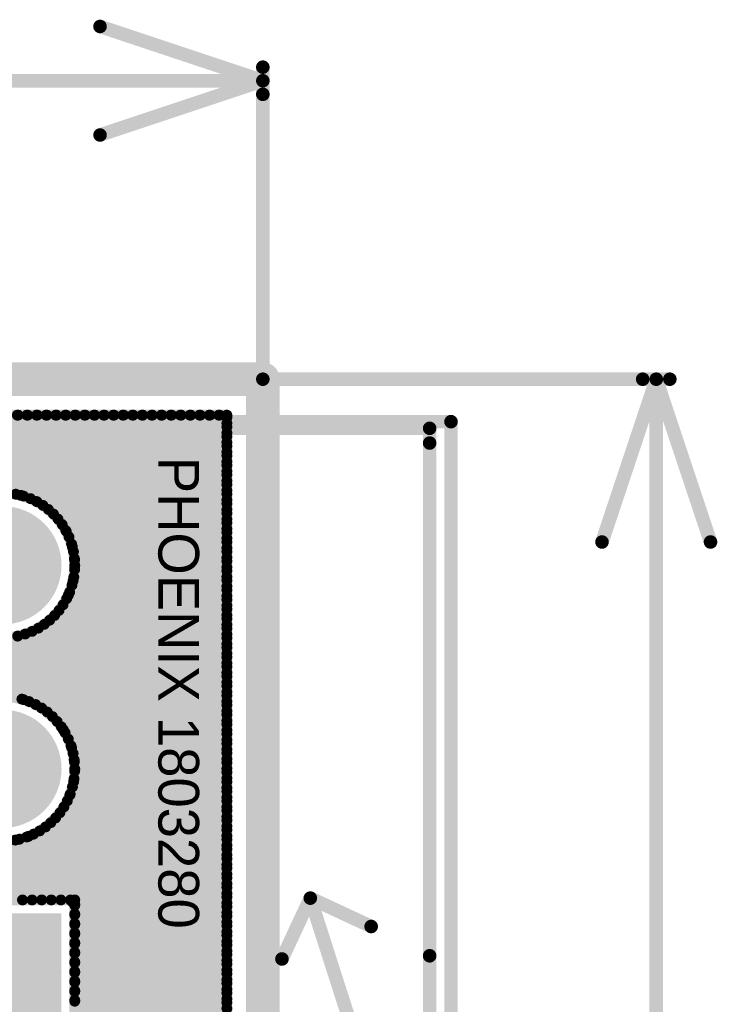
# Model space of a CAD drawing. Extents: x 7.17 to 14.1, y 4 to 11.75.
# Tile 213 of 214: x 12.11 to 12.62, y 8.39 to 9.12. Entities that reach past the tile are written whole.
import ezdxf

# ---------------------------------------------------------------- set-up
doc = ezdxf.new("R2010")
doc.units = 0
doc.layers.get('0').update_dxf_attribs({"linetype": 'CONTINUOUS'})
for name, color, linetype in [('BOTTOMLAYER', 5, 'CONTINUOUS'), ('BOTTOMSOLDER', 6, 'CONTINUOUS'), ('INTERNALPLANE1', 76, 'CONTINUOUS'), ('KEEPOUTLAYER', 6, 'CONTINUOUS'), ('MECHANICAL1', 6, 'CONTINUOUS'), ('MECHANICAL2', 216, 'CONTINUOUS'), ('MECHANICAL3', 76, 'CONTINUOUS'), ('MECHANICAL5', 56, 'CONTINUOUS'), ('MULTILAYER', 9, 'CONTINUOUS'), ('TOPOVERLAY', 2, 'CONTINUOUS'), ('TOPSOLDER', 216, 'CONTINUOUS')]:
    doc.layers.add(name, color=color, linetype=linetype)

# ---------------------------------------------------------------- blocks, each defined once
blk = doc.blocks.new('CONN_PHOENIX_1803280_3_26')
at = {"layer": 'BOTTOMSOLDER', "const_width": 0.04337}
for points in [[(-0.021685, 0, 1), (0.021685, 0, 1)], [(0.128315, 0, 1), (0.171685, 0, 1)]]:
    blk.add_lwpolyline(points, format="xyb", close=True, dxfattribs=at)
at = {"layer": 'BOTTOMSOLDER'}
blk.add_solid([(-0.19337, -0.04337), (-0.10663, -0.04337), (-0.19337, 0.04337), (-0.10663, 0.04337)], dxfattribs=at)
at = {"layer": 'MECHANICAL1', "const_width": 0.01}
for points in [[(-0.251, 0.047244), (-0.251, -0.314961)], [(-0.251, 0.047244), (0, 0.047244)], [(-0.240157, 0.047244), (-0.137795, 0.047244)], [(-0.137795, 0.047244), (0.240157, 0.047244)], [(0, 0.047244), (0.251, 0.047244)], [(0.251, 0.047244), (0.251, -0.314961)], [(-0.251, -0.314961), (-0.240157, -0.314961)], [(-0.240157, -0.314961), (-0.137795, -0.314961)], [(-0.137795, -0.314961), (0.240157, -0.314961)], [(0.240157, -0.314961), (0.251, -0.314961)]]:
    blk.add_lwpolyline(points, dxfattribs=at)
at = {"layer": 'MECHANICAL1', "const_width": 0.005}
for points in [[(-0.2535, 0.047244, 1), (-0.2485, 0.047244, 1)], [(-0.2535, 0.047244, 1), (-0.2485, 0.047244, 1)], [(-0.242657, 0.047244, 1), (-0.237657, 0.047244, 1)], [(-0.140295, 0.047244, 1), (-0.135295, 0.047244, 1)], [(-0.140295, 0.047244, 1), (-0.135295, 0.047244, 1)], [(-0.0025, 0.047244, 1), (0.0025, 0.047244, 1)], [(-0.0025, 0.047244, 1), (0.0025, 0.047244, 1)], [(0.237657, 0.047244, 1), (0.242657, 0.047244, 1)], [(0.2485, 0.047244, 1), (0.2535, 0.047244, 1)], [(0.2485, 0.047244, 1), (0.2535, 0.047244, 1)], [(-0.2535, -0.314961, 1), (-0.2485, -0.314961, 1)], [(-0.2535, -0.314961, 1), (-0.2485, -0.314961, 1)], [(-0.242657, -0.314961, 1), (-0.237657, -0.314961, 1)], [(-0.242657, -0.314961, 1), (-0.237657, -0.314961, 1)], [(-0.140295, -0.314961, 1), (-0.135295, -0.314961, 1)], [(-0.140295, -0.314961, 1), (-0.135295, -0.314961, 1)], [(0.237657, -0.314961, 1), (0.242657, -0.314961, 1)], [(0.237657, -0.314961, 1), (0.242657, -0.314961, 1)], [(0.2485, -0.314961, 1), (0.2535, -0.314961, 1)], [(0.2485, -0.314961, 1), (0.2535, -0.314961, 1)]]:
    blk.add_lwpolyline(points, format="xyb", close=True, dxfattribs=at)
at = {"layer": 'MULTILAYER', "const_width": 0.03937}
for points in [[(-0.019685, 0, 1), (0.019685, 0, 1)], [(0.130315, 0, 1), (0.169685, 0, 1)]]:
    blk.add_lwpolyline(points, format="xyb", close=True, dxfattribs=at)
at = {"layer": 'MULTILAYER'}
blk.add_solid([(-0.18937, -0.03937), (-0.11063, -0.03937), (-0.18937, 0.03937), (-0.11063, 0.03937)], dxfattribs=at)
at = {"layer": 'TOPOVERLAY', "const_width": 0.01}
for points in [[(-0.255906, 0.062992), (0.220472, 0.062992)], [(-0.255906, 0.062992), (-0.255906, -0.287402)], [(0.220472, 0.062992), (0.251969, 0.062992)], [(0.251969, 0.062992), (0.255906, 0.062992)], [(0.255906, 0.062992), (0.255906, 0.019685)], [(0.255906, 0.019685), (0.255906, -0.330709)], [(-0.255906, -0.287402), (-0.255906, -0.330709)], [(-0.255906, -0.330709), (-0.251969, -0.330709)], [(-0.251969, -0.330709), (-0.220472, -0.330709)], [(-0.220472, -0.330709), (0.255906, -0.330709)]]:
    blk.add_lwpolyline(points, dxfattribs=at)
at = {"layer": 'TOPOVERLAY', "const_width": 0.005}
for points in [[(-0.258406, 0.062992, 1), (-0.253406, 0.062992, 1)], [(-0.258406, 0.062992, 1), (-0.253406, 0.062992, 1)], [(0.217973, 0.062992, 1), (0.222972, 0.062992, 1)], [(0.217973, 0.062992, 1), (0.222972, 0.062992, 1)], [(0.249469, 0.062992, 1), (0.254469, 0.062992, 1)], [(0.249469, 0.062992, 1), (0.254469, 0.062992, 1)], [(0.253406, 0.062992, 1), (0.258406, 0.062992, 1)], [(0.253406, 0.062992, 1), (0.258406, 0.062992, 1)], [(0.253406, 0.019685, 1), (0.258406, 0.019685, 1)], [(0.253406, 0.019685, 1), (0.258406, 0.019685, 1)], [(-0.258406, -0.287402, 1), (-0.253406, -0.287402, 1)], [(-0.258406, -0.287402, 1), (-0.253406, -0.287402, 1)], [(-0.258406, -0.330709, 1), (-0.253406, -0.330709, 1)], [(-0.258406, -0.330709, 1), (-0.253406, -0.330709, 1)], [(-0.254469, -0.330709, 1), (-0.249469, -0.330709, 1)], [(-0.254469, -0.330709, 1), (-0.249469, -0.330709, 1)], [(-0.222972, -0.330709, 1), (-0.217973, -0.330709, 1)], [(-0.222972, -0.330709, 1), (-0.217973, -0.330709, 1)], [(0.253406, -0.330709, 1), (0.258406, -0.330709, 1)], [(0.253406, -0.330709, 1), (0.258406, -0.330709, 1)]]:
    blk.add_lwpolyline(points, format="xyb", close=True, dxfattribs=at)
at = {"layer": 'TOPSOLDER', "const_width": 0.04337}
for points in [[(-0.021685, 0, 1), (0.021685, 0, 1)], [(0.128315, 0, 1), (0.171685, 0, 1)]]:
    blk.add_lwpolyline(points, format="xyb", close=True, dxfattribs=at)
at = {"layer": 'TOPSOLDER'}
blk.add_solid([(-0.19337, -0.04337), (-0.10663, -0.04337), (-0.19337, 0.04337), (-0.10663, 0.04337)], dxfattribs=at)

msp = doc.modelspace()

# ---------------------------------------------------------------- linework, layer by layer
at = {"layer": 'BOTTOMLAYER', "const_width": 0.008}
for points in [[(11.496404, 8.8285), (12.263404, 8.8285)], [(11.75539, 8.8285), (12.112724, 8.471165)], [(11.784647, 8.503663), (12.109484, 8.8285)], [(11.788182, 8.500127), (12.116555, 8.8285)], [(11.791718, 8.496591), (12.123627, 8.8285)], [(11.795254, 8.493056), (12.130698, 8.8285)], [(11.903883, 8.8285), (12.113568, 8.618815)], [(11.910954, 8.8285), (12.126765, 8.612688)], [(12.052376, 8.8285), (12.111461, 8.769415)], [(12.059447, 8.8285), (12.123107, 8.76484)], [(12.066518, 8.8285), (12.263404, 8.631614)], [(12.073589, 8.8285), (12.263404, 8.638685)], [(12.075507, 8.766239), (12.137769, 8.8285)], [(12.08066, 8.8285), (12.263404, 8.645756)], [(12.086208, 8.769868), (12.14484, 8.8285)], [(12.087731, 8.8285), (12.263404, 8.652827)], [(12.094465, 8.771054), (12.151911, 8.8285)], [(12.094802, 8.8285), (12.263404, 8.659898)], [(12.101525, 8.771043), (12.158982, 8.8285)], [(12.101873, 8.8285), (12.263404, 8.66697)], [(12.107794, 8.770241), (12.166053, 8.8285)], [(12.108945, 8.8285), (12.263404, 8.674041)], [(12.113469, 8.768845), (12.173124, 8.8285)], [(12.116016, 8.8285), (12.263404, 8.681112)], [(12.118659, 8.766964), (12.180195, 8.8285)], [(12.123087, 8.8285), (12.263404, 8.688183)], [(12.123431, 8.764665), (12.187266, 8.8285)], [(12.127826, 8.761988), (12.194337, 8.8285)], [(12.130158, 8.8285), (12.263404, 8.695254)], [(12.13187, 8.758962), (12.201409, 8.8285)], [(12.135578, 8.755598), (12.20848, 8.8285)], [(12.137229, 8.8285), (12.263404, 8.702325)], [(12.138953, 8.751903), (12.215551, 8.8285)], [(12.141993, 8.747871), (12.222622, 8.8285)], [(12.1443, 8.8285), (12.263404, 8.709396)], [(12.144682, 8.743489), (12.229693, 8.8285)], [(12.146996, 8.738732), (12.236764, 8.8285)], [(12.148893, 8.733558), (12.243835, 8.8285)], [(12.150308, 8.727902), (12.250906, 8.8285)], [(12.151134, 8.721657), (12.257977, 8.8285)], [(12.15118, 8.714632), (12.263404, 8.826856)], [(12.151371, 8.8285), (12.263404, 8.716467)], [(12.158442, 8.8285), (12.263404, 8.723538)], [(12.165513, 8.8285), (12.263404, 8.730609)], [(12.172584, 8.8285), (12.263404, 8.73768)], [(12.179656, 8.8285), (12.263404, 8.744752)], [(12.186727, 8.8285), (12.263404, 8.751823)], [(12.193798, 8.8285), (12.263404, 8.758894)], [(12.200869, 8.8285), (12.263404, 8.765965)], [(12.20794, 8.8285), (12.263404, 8.773036)], [(12.215011, 8.8285), (12.263404, 8.780107)], [(12.222082, 8.8285), (12.263404, 8.787178)], [(12.229153, 8.8285), (12.263404, 8.794249)], [(12.236224, 8.8285), (12.263404, 8.80132)], [(12.243296, 8.8285), (12.263404, 8.808392)], [(12.250367, 8.8285), (12.263404, 8.815463)], [(12.257438, 8.8285), (12.263404, 8.822534)], [(12.263404, 5.8465), (12.263404, 8.8285)], [(12.15005, 8.70643), (12.263404, 8.819784)], [(12.146564, 8.695873), (12.263404, 8.812713)], [(12.072485, 8.614724), (12.263404, 8.805642)], [(12.084212, 8.619379), (12.263404, 8.798571)], [(12.092827, 8.620923), (12.263404, 8.7915)], [(12.100096, 8.62112), (12.263404, 8.784429)], [(12.106513, 8.620466), (12.263404, 8.777358)], [(12.112303, 8.619186), (12.263404, 8.770287)], [(12.11759, 8.617402), (12.263404, 8.763216)], [(12.122447, 8.615187), (12.263404, 8.756144)], [(12.126919, 8.612589), (12.263404, 8.749073)], [(12.131037, 8.609635), (12.263404, 8.742002)], [(12.144948, 8.742999), (12.263404, 8.624543)], [(12.134816, 8.606343), (12.263404, 8.734931)], [(12.138262, 8.602718), (12.263404, 8.72786)], [(12.149524, 8.731352), (12.263404, 8.617472)], [(12.141374, 8.598759), (12.263404, 8.720789)], [(12.151043, 8.722762), (12.263404, 8.610401)], [(12.144139, 8.594453), (12.263404, 8.713718)], [(12.151225, 8.715509), (12.263404, 8.60333)], [(12.146536, 8.589779), (12.263404, 8.706647)], [(12.150561, 8.709101), (12.263404, 8.596258)], [(12.147482, 8.698038), (12.263404, 8.582116)], [(12.148527, 8.584698), (12.263404, 8.699576)], [(12.149273, 8.703318), (12.263404, 8.589187)], [(12.145262, 8.693187), (12.263404, 8.575045)], [(12.150052, 8.579152), (12.263404, 8.692505)], [(12.1397, 8.684607), (12.263404, 8.560903)], [(12.142658, 8.68872), (12.263404, 8.567974)], [(12.151015, 8.573045), (12.263404, 8.685434)], [(12.132774, 8.677391), (12.263404, 8.546761)], [(12.136403, 8.680833), (12.263404, 8.553832)], [(12.15125, 8.566209), (12.263404, 8.678362)], [(11.854044, 8.403353), (12.119826, 8.669135)], [(12.119819, 8.669132), (12.263404, 8.525548)], [(12.124499, 8.671524), (12.263404, 8.532619)], [(12.128809, 8.674284), (12.263404, 8.53969)], [(12.150425, 8.558312), (12.263404, 8.671291)], [(11.850046, 8.406427), (12.109269, 8.665649)], [(12.078413, 8.668111), (12.263404, 8.483121)], [(12.088299, 8.665297), (12.263404, 8.490192)], [(12.096215, 8.664452), (12.263404, 8.497263)], [(12.103063, 8.664675), (12.263404, 8.504334)], [(12.109179, 8.66563), (12.263404, 8.511405)], [(12.114733, 8.667148), (12.263404, 8.518476)], [(12.147652, 8.548468), (12.263404, 8.66422)], [(12.07742, 8.471165), (12.263404, 8.657149)], [(12.084491, 8.471165), (12.263404, 8.650078)], [(12.091563, 8.471165), (12.263404, 8.643007)], [(12.098634, 8.471165), (12.263404, 8.635936)], [(12.105705, 8.471165), (12.263404, 8.628865)], [(12.112776, 8.471165), (12.263404, 8.621794)], [(12.119847, 8.471165), (12.263404, 8.614722)], [(12.126918, 8.471165), (12.263404, 8.607651)], [(12.133989, 8.471165), (12.263404, 8.60058)], [(12.142797, 8.596657), (12.263404, 8.47605)], [(12.14106, 8.471165), (12.263404, 8.593509)], [(12.148131, 8.471165), (12.263404, 8.586438)], [(12.148924, 8.583459), (12.263404, 8.468979)], [(12.151274, 8.467237), (12.263404, 8.579367)], [(12.150857, 8.574455), (12.263404, 8.461908)], [(12.151274, 8.460166), (12.263404, 8.572296)], [(12.150761, 8.560409), (12.263404, 8.447765)], [(12.151268, 8.566973), (12.263404, 8.454837)], [(12.151274, 8.453095), (12.263404, 8.565225)], [(12.149593, 8.554505), (12.263404, 8.440694)], [(12.151274, 8.446024), (12.263404, 8.558154)], [(12.147902, 8.549125), (12.263404, 8.433623)], [(12.151274, 8.438953), (12.263404, 8.551083)], [(12.143244, 8.539641), (12.263404, 8.419481)], [(12.145769, 8.544187), (12.263404, 8.426552)], [(12.151274, 8.431882), (12.263404, 8.544011)], [(12.137133, 8.531609), (12.263404, 8.405339)], [(12.140359, 8.535455), (12.263404, 8.41241)], [(12.151274, 8.42481), (12.263404, 8.53694)], [(12.0658, 8.525161), (12.119795, 8.471165)], [(12.129683, 8.524918), (12.263404, 8.391197)], [(12.133575, 8.528097), (12.263404, 8.398268)], [(12.151274, 8.417739), (12.263404, 8.529869)], [(12.070349, 8.471165), (12.117232, 8.518048)], [(12.080787, 8.517245), (12.126866, 8.471165)], [(12.115853, 8.517534), (12.263404, 8.369983)], [(12.120849, 8.519609), (12.263404, 8.377054)], [(12.125448, 8.522082), (12.263404, 8.384125)], [(12.151274, 8.410668), (12.263404, 8.522798)], [(12.063278, 8.471165), (12.107387, 8.515275)], [(12.090105, 8.514998), (12.133938, 8.471165)], [(12.097749, 8.514425), (12.141009, 8.471165)], [(12.104421, 8.514824), (12.14808, 8.471165)], [(12.110406, 8.51591), (12.263404, 8.362912)], [(12.151274, 8.403597), (12.263404, 8.515727)], [(12.151274, 8.396526), (12.263404, 8.508656)], [(12.151274, 8.389455), (12.263404, 8.501585)], [(12.151274, 8.382384), (12.263404, 8.494514)], [(12.151274, 8.375313), (12.263404, 8.487443)], [(12.151274, 8.368242), (12.263404, 8.480372)], [(10.356604, 6.5665), (12.263404, 8.473301)], [(10.363675, 6.5665), (12.263404, 8.466229)], [(12.044534, 8.471165), (12.151274, 8.471165)], [(12.14808, 8.471165), (12.151274, 8.467971)], [(12.151274, 8.364425), (12.151274, 8.471165)], [(12.151274, 8.467971), (12.263404, 8.355841)], [(10.370746, 6.5665), (12.263404, 8.459158)], [(12.151274, 8.4609), (12.263404, 8.34877)], [(10.377817, 6.5665), (12.263404, 8.452087)], [(12.151274, 8.453829), (12.263404, 8.341699)], [(12.0738, 8.255412), (12.263404, 8.445016)], [(12.151274, 8.446758), (12.263404, 8.334628)], [(12.085055, 8.259595), (12.263404, 8.437945)], [(12.151274, 8.439687), (12.263404, 8.327557)], [(12.093515, 8.260985), (12.263404, 8.430874)], [(12.151274, 8.432616), (12.263404, 8.320486)], [(12.100694, 8.261092), (12.263404, 8.423803)], [(12.151274, 8.425544), (12.263404, 8.313415)], [(12.107048, 8.260376), (12.263404, 8.416732)], [(12.151274, 8.418473), (12.263404, 8.306343)], [(12.112791, 8.259047), (12.263404, 8.409661)], [(12.151274, 8.411402), (12.263404, 8.299272)], [(12.118037, 8.257222), (12.263404, 8.402589)], [(12.151274, 8.404331), (12.263404, 8.292201)], [(12.122858, 8.254972), (12.263404, 8.395518)], [(12.151274, 8.39726), (12.263404, 8.28513)]]:
    msp.add_lwpolyline(points, dxfattribs=at)
at = {"layer": 'BOTTOMLAYER'}
for points, const_width in [([(12.106945, 8.8285, 1), (12.110945, 8.8285, 1)], 0.004), ([(12.107484, 8.8285, 1), (12.111484, 8.8285, 1)], 0.004), ([(12.114016, 8.8285, 1), (12.118016, 8.8285, 1)], 0.004), ([(12.114555, 8.8285, 1), (12.118555, 8.8285, 1)], 0.004), ([(12.121087, 8.8285, 1), (12.125087, 8.8285, 1)], 0.004), ([(12.121626, 8.8285, 1), (12.125626, 8.8285, 1)], 0.004), ([(12.128158, 8.8285, 1), (12.132158, 8.8285, 1)], 0.004), ([(12.128698, 8.8285, 1), (12.132698, 8.8285, 1)], 0.004), ([(12.135229, 8.8285, 1), (12.139229, 8.8285, 1)], 0.004), ([(12.135769, 8.8285, 1), (12.139769, 8.8285, 1)], 0.004), ([(12.1423, 8.8285, 1), (12.1463, 8.8285, 1)], 0.004), ([(12.14284, 8.8285, 1), (12.14684, 8.8285, 1)], 0.004), ([(12.149371, 8.8285, 1), (12.153371, 8.8285, 1)], 0.004), ([(12.149911, 8.8285, 1), (12.153911, 8.8285, 1)], 0.004), ([(12.156442, 8.8285, 1), (12.160442, 8.8285, 1)], 0.004), ([(12.156982, 8.8285, 1), (12.160982, 8.8285, 1)], 0.004), ([(12.163513, 8.8285, 1), (12.167513, 8.8285, 1)], 0.004), ([(12.164053, 8.8285, 1), (12.168053, 8.8285, 1)], 0.004), ([(12.170585, 8.8285, 1), (12.174584, 8.8285, 1)], 0.004), ([(12.171124, 8.8285, 1), (12.175124, 8.8285, 1)], 0.004), ([(12.177656, 8.8285, 1), (12.181656, 8.8285, 1)], 0.004), ([(12.178195, 8.8285, 1), (12.182195, 8.8285, 1)], 0.004), ([(12.184727, 8.8285, 1), (12.188727, 8.8285, 1)], 0.004), ([(12.185266, 8.8285, 1), (12.189266, 8.8285, 1)], 0.004), ([(12.191798, 8.8285, 1), (12.195798, 8.8285, 1)], 0.004), ([(12.192338, 8.8285, 1), (12.196338, 8.8285, 1)], 0.004), ([(12.198869, 8.8285, 1), (12.202869, 8.8285, 1)], 0.004), ([(12.199409, 8.8285, 1), (12.203409, 8.8285, 1)], 0.004), ([(12.20594, 8.8285, 1), (12.20994, 8.8285, 1)], 0.004), ([(12.20648, 8.8285, 1), (12.21048, 8.8285, 1)], 0.004), ([(12.213011, 8.8285, 1), (12.217011, 8.8285, 1)], 0.004), ([(12.213551, 8.8285, 1), (12.217551, 8.8285, 1)], 0.004), ([(12.220082, 8.8285, 1), (12.224082, 8.8285, 1)], 0.004), ([(12.220622, 8.8285, 1), (12.224622, 8.8285, 1)], 0.004), ([(12.227153, 8.8285, 1), (12.231153, 8.8285, 1)], 0.004), ([(12.227693, 8.8285, 1), (12.231693, 8.8285, 1)], 0.004), ([(12.234224, 8.8285, 1), (12.238224, 8.8285, 1)], 0.004), ([(12.234764, 8.8285, 1), (12.238764, 8.8285, 1)], 0.004), ([(12.241295, 8.8285, 1), (12.245295, 8.8285, 1)], 0.004), ([(12.241835, 8.8285, 1), (12.245835, 8.8285, 1)], 0.004), ([(12.248367, 8.8285, 1), (12.252367, 8.8285, 1)], 0.004), ([(12.248906, 8.8285, 1), (12.252906, 8.8285, 1)], 0.004), ([(12.255438, 8.8285, 1), (12.259438, 8.8285, 1)], 0.004), ([(12.255977, 8.8285, 1), (12.259977, 8.8285, 1)], 0.004), ([(12.261404, 8.8285, 1), (12.265404, 8.8285, 1)], 0.004), ([(12.261404, 8.8285, 1), (12.265404, 8.8285, 1)], 0.004), ([(12.261404, 8.826856, 1), (12.265404, 8.826856, 1)], 0.004), ([(12.261404, 8.822534, 1), (12.265404, 8.822534, 1)], 0.004), ([(12.261404, 8.819784, 1), (12.265404, 8.819784, 1)], 0.004), ([(12.261404, 8.815463, 1), (12.265404, 8.815463, 1)], 0.004), ([(12.261404, 8.812713, 1), (12.265404, 8.812713, 1)], 0.004), ([(12.261404, 8.808392, 1), (12.265404, 8.808392, 1)], 0.004), ([(12.261404, 8.805642, 1), (12.265404, 8.805642, 1)], 0.004), ([(12.261404, 8.80132, 1), (12.265404, 8.80132, 1)], 0.004), ([(12.261404, 8.798571, 1), (12.265404, 8.798571, 1)], 0.004), ([(12.261404, 8.794249, 1), (12.265404, 8.794249, 1)], 0.004), ([(12.261404, 8.7915, 1), (12.265404, 8.7915, 1)], 0.004), ([(12.261404, 8.787178, 1), (12.265404, 8.787178, 1)], 0.004), ([(12.261404, 8.784429, 1), (12.265404, 8.784429, 1)], 0.004), ([(12.261404, 8.780107, 1), (12.265404, 8.780107, 1)], 0.004), ([(12.151274, 8.717795, 1), (12.044534, 8.717795, 1)], 0.008), ([(12.261404, 8.777358, 1), (12.265404, 8.777358, 1)], 0.004), ([(12.261404, 8.773036, 1), (12.265404, 8.773036, 1)], 0.004), ([(12.105794, 8.770241, 1), (12.109794, 8.770241, 1)], 0.004), ([(12.109461, 8.769415, 1), (12.113461, 8.769415, 1)], 0.004), ([(12.111469, 8.768845, 1), (12.115469, 8.768845, 1)], 0.004), ([(12.11666, 8.766964, 1), (12.12066, 8.766964, 1)], 0.004), ([(12.121107, 8.76484, 1), (12.125107, 8.76484, 1)], 0.004), ([(12.121431, 8.764665, 1), (12.125431, 8.764665, 1)], 0.004), ([(12.261404, 8.770287, 1), (12.265404, 8.770287, 1)], 0.004), ([(12.261404, 8.765965, 1), (12.265404, 8.765965, 1)], 0.004), ([(12.125826, 8.761988, 1), (12.129826, 8.761988, 1)], 0.004), ([(12.12987, 8.758962, 1), (12.13387, 8.758962, 1)], 0.004), ([(12.261404, 8.763216, 1), (12.265404, 8.763216, 1)], 0.004), ([(12.261404, 8.758894, 1), (12.265404, 8.758894, 1)], 0.004), ([(12.261404, 8.756144, 1), (12.265404, 8.756144, 1)], 0.004), ([(12.133578, 8.755598, 1), (12.137578, 8.755598, 1)], 0.004), ([(12.136953, 8.751903, 1), (12.140953, 8.751903, 1)], 0.004), ([(12.261404, 8.751823, 1), (12.265404, 8.751823, 1)], 0.004), ([(12.261404, 8.749073, 1), (12.265404, 8.749073, 1)], 0.004), ([(12.139993, 8.747871, 1), (12.143993, 8.747871, 1)], 0.004), ([(12.142682, 8.743489, 1), (12.146682, 8.743489, 1)], 0.004), ([(12.142948, 8.742999, 1), (12.146948, 8.742999, 1)], 0.004), ([(12.261404, 8.744752, 1), (12.265404, 8.744752, 1)], 0.004), ([(12.261404, 8.742002, 1), (12.265404, 8.742002, 1)], 0.004), ([(12.144996, 8.738732, 1), (12.148996, 8.738732, 1)], 0.004), ([(12.261404, 8.73768, 1), (12.265404, 8.73768, 1)], 0.004), ([(12.261404, 8.734931, 1), (12.265404, 8.734931, 1)], 0.004), ([(12.146893, 8.733558, 1), (12.150893, 8.733558, 1)], 0.004), ([(12.147524, 8.731352, 1), (12.151523, 8.731352, 1)], 0.004), ([(12.148308, 8.727902, 1), (12.152308, 8.727902, 1)], 0.004), ([(12.261404, 8.730609, 1), (12.265404, 8.730609, 1)], 0.004), ([(12.261404, 8.72786, 1), (12.265404, 8.72786, 1)], 0.004), ([(12.149043, 8.722762, 1), (12.153042, 8.722762, 1)], 0.004), ([(12.149134, 8.721657, 1), (12.153134, 8.721657, 1)], 0.004), ([(12.261404, 8.723538, 1), (12.265404, 8.723538, 1)], 0.004), ([(12.261404, 8.720789, 1), (12.265404, 8.720789, 1)], 0.004), ([(12.14918, 8.714632, 1), (12.15318, 8.714632, 1)], 0.004), ([(12.149225, 8.715509, 1), (12.153225, 8.715509, 1)], 0.004), ([(12.149274, 8.717795, 1), (12.153274, 8.717795, 1)], 0.004), ([(12.261404, 8.716467, 1), (12.265404, 8.716467, 1)], 0.004), ([(12.261404, 8.713718, 1), (12.265404, 8.713718, 1)], 0.004), ([(12.14805, 8.70643, 1), (12.15205, 8.70643, 1)], 0.004), ([(12.148561, 8.709101, 1), (12.152561, 8.709101, 1)], 0.004), ([(12.261404, 8.709396, 1), (12.265404, 8.709396, 1)], 0.004), ([(12.261404, 8.706647, 1), (12.265404, 8.706647, 1)], 0.004), ([(12.145482, 8.698038, 1), (12.149482, 8.698038, 1)], 0.004), ([(12.147273, 8.703318, 1), (12.151273, 8.703318, 1)], 0.004), ([(12.261404, 8.702325, 1), (12.265404, 8.702325, 1)], 0.004), ([(12.261404, 8.699576, 1), (12.265404, 8.699576, 1)], 0.004), ([(12.143262, 8.693187, 1), (12.147262, 8.693187, 1)], 0.004), ([(12.144564, 8.695873, 1), (12.148564, 8.695873, 1)], 0.004), ([(12.261404, 8.695254, 1), (12.265404, 8.695254, 1)], 0.004), ([(12.261404, 8.692505, 1), (12.265404, 8.692505, 1)], 0.004), ([(12.1377, 8.684607, 1), (12.1417, 8.684607, 1)], 0.004), ([(12.140659, 8.68872, 1), (12.144659, 8.68872, 1)], 0.004), ([(12.261404, 8.688183, 1), (12.265404, 8.688183, 1)], 0.004), ([(12.261404, 8.685434, 1), (12.265404, 8.685434, 1)], 0.004), ([(12.130774, 8.677391, 1), (12.134773, 8.677391, 1)], 0.004), ([(12.134403, 8.680833, 1), (12.138403, 8.680833, 1)], 0.004), ([(12.261404, 8.681112, 1), (12.265404, 8.681112, 1)], 0.004), ([(12.261404, 8.678362, 1), (12.265404, 8.678362, 1)], 0.004), ([(12.117819, 8.669132, 1), (12.121819, 8.669132, 1)], 0.004), ([(12.117826, 8.669135, 1), (12.121826, 8.669135, 1)], 0.004), ([(12.122499, 8.671524, 1), (12.126499, 8.671524, 1)], 0.004), ([(12.12681, 8.674284, 1), (12.130809, 8.674284, 1)], 0.004), ([(12.261404, 8.674041, 1), (12.265404, 8.674041, 1)], 0.004), ([(12.261404, 8.671291, 1), (12.265404, 8.671291, 1)], 0.004), ([(12.107179, 8.66563, 1), (12.111179, 8.66563, 1)], 0.004), ([(12.107269, 8.665649, 1), (12.111269, 8.665649, 1)], 0.004), ([(12.112733, 8.667148, 1), (12.116733, 8.667148, 1)], 0.004), ([(12.261404, 8.66697, 1), (12.265404, 8.66697, 1)], 0.004), ([(12.261404, 8.66422, 1), (12.265404, 8.66422, 1)], 0.004), ([(12.261404, 8.659898, 1), (12.265404, 8.659898, 1)], 0.004), ([(12.261404, 8.657149, 1), (12.265404, 8.657149, 1)], 0.004), ([(12.261404, 8.652827, 1), (12.265404, 8.652827, 1)], 0.004), ([(12.261404, 8.650078, 1), (12.265404, 8.650078, 1)], 0.004), ([(12.261404, 8.645756, 1), (12.265404, 8.645756, 1)], 0.004), ([(12.261404, 8.643007, 1), (12.265404, 8.643007, 1)], 0.004), ([(12.261404, 8.638685, 1), (12.265404, 8.638685, 1)], 0.004), ([(12.261404, 8.635936, 1), (12.265404, 8.635936, 1)], 0.004), ([(12.261404, 8.631614, 1), (12.265404, 8.631614, 1)], 0.004), ([(12.261404, 8.628865, 1), (12.265404, 8.628865, 1)], 0.004), ([(12.151274, 8.567795, 1), (12.044534, 8.567795, 1)], 0.008), ([(12.110304, 8.619186, 1), (12.114304, 8.619186, 1)], 0.004), ([(12.111568, 8.618815, 1), (12.115568, 8.618815, 1)], 0.004), ([(12.261404, 8.624543, 1), (12.265404, 8.624543, 1)], 0.004), ([(12.261404, 8.621794, 1), (12.265404, 8.621794, 1)], 0.004), ([(12.11559, 8.617402, 1), (12.11959, 8.617402, 1)], 0.004), ([(12.120447, 8.615187, 1), (12.124447, 8.615187, 1)], 0.004), ([(12.124766, 8.612688, 1), (12.128766, 8.612688, 1)], 0.004), ([(12.12492, 8.612589, 1), (12.12892, 8.612589, 1)], 0.004), ([(12.261404, 8.617472, 1), (12.265404, 8.617472, 1)], 0.004), ([(12.261404, 8.614722, 1), (12.265404, 8.614722, 1)], 0.004), ([(12.129037, 8.609635, 1), (12.133037, 8.609635, 1)], 0.004), ([(12.132815, 8.606343, 1), (12.136816, 8.606343, 1)], 0.004), ([(12.261404, 8.610401, 1), (12.265404, 8.610401, 1)], 0.004), ([(12.261404, 8.607651, 1), (12.265404, 8.607651, 1)], 0.004), ([(12.136262, 8.602718, 1), (12.140262, 8.602718, 1)], 0.004), ([(12.139374, 8.598759, 1), (12.143374, 8.598759, 1)], 0.004), ([(12.140797, 8.596657, 1), (12.144797, 8.596657, 1)], 0.004), ([(12.261404, 8.60333, 1), (12.265404, 8.60333, 1)], 0.004), ([(12.261404, 8.60058, 1), (12.265404, 8.60058, 1)], 0.004), ([(12.142139, 8.594453, 1), (12.146139, 8.594453, 1)], 0.004), ([(12.144536, 8.589779, 1), (12.148536, 8.589779, 1)], 0.004), ([(12.261404, 8.596258, 1), (12.265404, 8.596258, 1)], 0.004), ([(12.261404, 8.593509, 1), (12.265404, 8.593509, 1)], 0.004), ([(12.261404, 8.589187, 1), (12.265404, 8.589187, 1)], 0.004), ([(12.146527, 8.584698, 1), (12.150527, 8.584698, 1)], 0.004), ([(12.146924, 8.583459, 1), (12.150924, 8.583459, 1)], 0.004), ([(12.261404, 8.586438, 1), (12.265404, 8.586438, 1)], 0.004), ([(12.261404, 8.582116, 1), (12.265404, 8.582116, 1)], 0.004), ([(12.148052, 8.579152, 1), (12.152052, 8.579152, 1)], 0.004), ([(12.261404, 8.579367, 1), (12.265404, 8.579367, 1)], 0.004), ([(12.261404, 8.575045, 1), (12.265404, 8.575045, 1)], 0.004), ([(12.148857, 8.574455, 1), (12.152857, 8.574455, 1)], 0.004), ([(12.149015, 8.573045, 1), (12.153015, 8.573045, 1)], 0.004), ([(12.149274, 8.567795, 1), (12.153274, 8.567795, 1)], 0.004), ([(12.261404, 8.572296, 1), (12.265404, 8.572296, 1)], 0.004), ([(12.261404, 8.567974, 1), (12.265404, 8.567974, 1)], 0.004), ([(12.14876, 8.560409, 1), (12.15276, 8.560409, 1)], 0.004), ([(12.149251, 8.566209, 1), (12.153251, 8.566209, 1)], 0.004), ([(12.149268, 8.566973, 1), (12.153268, 8.566973, 1)], 0.004), ([(12.261404, 8.565225, 1), (12.265404, 8.565225, 1)], 0.004), ([(12.261404, 8.560903, 1), (12.265404, 8.560903, 1)], 0.004), ([(12.147593, 8.554505, 1), (12.151593, 8.554505, 1)], 0.004), ([(12.148425, 8.558312, 1), (12.152425, 8.558312, 1)], 0.004), ([(12.261404, 8.558154, 1), (12.265404, 8.558154, 1)], 0.004), ([(12.261404, 8.553832, 1), (12.265404, 8.553832, 1)], 0.004), ([(12.145651, 8.548468, 1), (12.149651, 8.548468, 1)], 0.004), ([(12.145902, 8.549125, 1), (12.149902, 8.549125, 1)], 0.004), ([(12.261404, 8.551083, 1), (12.265404, 8.551083, 1)], 0.004), ([(12.261404, 8.546761, 1), (12.265404, 8.546761, 1)], 0.004), ([(12.141244, 8.539641, 1), (12.145244, 8.539641, 1)], 0.004), ([(12.143769, 8.544187, 1), (12.147769, 8.544187, 1)], 0.004), ([(12.261404, 8.544011, 1), (12.265404, 8.544011, 1)], 0.004), ([(12.261404, 8.53969, 1), (12.265404, 8.53969, 1)], 0.004), ([(12.135133, 8.531609, 1), (12.139133, 8.531609, 1)], 0.004), ([(12.138359, 8.535455, 1), (12.142359, 8.535455, 1)], 0.004), ([(12.261404, 8.53694, 1), (12.265404, 8.53694, 1)], 0.004), ([(12.261404, 8.532619, 1), (12.265404, 8.532619, 1)], 0.004), ([(12.127683, 8.524918, 1), (12.131683, 8.524918, 1)], 0.004), ([(12.131575, 8.528097, 1), (12.135575, 8.528097, 1)], 0.004), ([(12.261404, 8.529869, 1), (12.265404, 8.529869, 1)], 0.004), ([(12.261404, 8.525548, 1), (12.265404, 8.525548, 1)], 0.004), ([(12.113853, 8.517534, 1), (12.117853, 8.517534, 1)], 0.004), ([(12.115232, 8.518048, 1), (12.119232, 8.518048, 1)], 0.004), ([(12.118849, 8.519609, 1), (12.122849, 8.519609, 1)], 0.004), ([(12.123448, 8.522082, 1), (12.127448, 8.522082, 1)], 0.004), ([(12.261404, 8.522798, 1), (12.265404, 8.522798, 1)], 0.004), ([(12.261404, 8.518476, 1), (12.265404, 8.518476, 1)], 0.004), ([(12.105387, 8.515275, 1), (12.109387, 8.515275, 1)], 0.004), ([(12.108406, 8.51591, 1), (12.112406, 8.51591, 1)], 0.004), ([(12.261404, 8.515727, 1), (12.265404, 8.515727, 1)], 0.004), ([(12.261404, 8.511405, 1), (12.265404, 8.511405, 1)], 0.004), ([(12.261404, 8.508656, 1), (12.265404, 8.508656, 1)], 0.004), ([(12.261404, 8.504334, 1), (12.265404, 8.504334, 1)], 0.004), ([(12.261404, 8.501585, 1), (12.265404, 8.501585, 1)], 0.004), ([(12.261404, 8.497263, 1), (12.265404, 8.497263, 1)], 0.004), ([(12.261404, 8.494514, 1), (12.265404, 8.494514, 1)], 0.004), ([(12.261404, 8.490192, 1), (12.265404, 8.490192, 1)], 0.004), ([(12.261404, 8.487443, 1), (12.265404, 8.487443, 1)], 0.004), ([(12.261404, 8.483121, 1), (12.265404, 8.483121, 1)], 0.004), ([(12.261404, 8.480372, 1), (12.265404, 8.480372, 1)], 0.004), ([(12.261404, 8.47605, 1), (12.265404, 8.47605, 1)], 0.004), ([(12.261404, 8.473301, 1), (12.265404, 8.473301, 1)], 0.004), ([(12.110724, 8.471165, 1), (12.114724, 8.471165, 1)], 0.004), ([(12.110776, 8.471165, 1), (12.114776, 8.471165, 1)], 0.004), ([(12.117795, 8.471165, 1), (12.121795, 8.471165, 1)], 0.004), ([(12.117847, 8.471165, 1), (12.121847, 8.471165, 1)], 0.004), ([(12.124866, 8.471165, 1), (12.128866, 8.471165, 1)], 0.004), ([(12.124918, 8.471165, 1), (12.128918, 8.471165, 1)], 0.004), ([(12.131937, 8.471165, 1), (12.135938, 8.471165, 1)], 0.004), ([(12.131989, 8.471165, 1), (12.135989, 8.471165, 1)], 0.004), ([(12.139009, 8.471165, 1), (12.143009, 8.471165, 1)], 0.004), ([(12.13906, 8.471165, 1), (12.14306, 8.471165, 1)], 0.004), ([(12.14608, 8.471165, 1), (12.15008, 8.471165, 1)], 0.004), ([(12.14608, 8.471165, 1), (12.15008, 8.471165, 1)], 0.004), ([(12.146131, 8.471165, 1), (12.150131, 8.471165, 1)], 0.004), ([(12.149274, 8.471165, 1), (12.153274, 8.471165, 1)], 0.004), ([(12.149274, 8.471165, 1), (12.153274, 8.471165, 1)], 0.004), ([(12.149274, 8.467971, 1), (12.153274, 8.467971, 1)], 0.004), ([(12.149274, 8.467971, 1), (12.153274, 8.467971, 1)], 0.004), ([(12.149274, 8.467237, 1), (12.153274, 8.467237, 1)], 0.004), ([(12.261404, 8.468979, 1), (12.265404, 8.468979, 1)], 0.004), ([(12.261404, 8.466229, 1), (12.265404, 8.466229, 1)], 0.004), ([(12.149274, 8.4609, 1), (12.153274, 8.4609, 1)], 0.004), ([(12.149274, 8.460166, 1), (12.153274, 8.460166, 1)], 0.004), ([(12.261404, 8.461908, 1), (12.265404, 8.461908, 1)], 0.004), ([(12.261404, 8.459158, 1), (12.265404, 8.459158, 1)], 0.004), ([(12.149274, 8.453829, 1), (12.153274, 8.453829, 1)], 0.004), ([(12.149274, 8.453095, 1), (12.153274, 8.453095, 1)], 0.004), ([(12.261404, 8.454837, 1), (12.265404, 8.454837, 1)], 0.004), ([(12.261404, 8.452087, 1), (12.265404, 8.452087, 1)], 0.004), ([(12.149274, 8.446758, 1), (12.153274, 8.446758, 1)], 0.004), ([(12.149274, 8.446024, 1), (12.153274, 8.446024, 1)], 0.004), ([(12.261404, 8.447765, 1), (12.265404, 8.447765, 1)], 0.004), ([(12.261404, 8.445016, 1), (12.265404, 8.445016, 1)], 0.004), ([(12.149274, 8.439687, 1), (12.153274, 8.439687, 1)], 0.004), ([(12.149274, 8.438953, 1), (12.153274, 8.438953, 1)], 0.004), ([(12.261404, 8.440694, 1), (12.265404, 8.440694, 1)], 0.004), ([(12.261404, 8.437945, 1), (12.265404, 8.437945, 1)], 0.004), ([(12.149274, 8.432616, 1), (12.153274, 8.432616, 1)], 0.004), ([(12.149274, 8.431882, 1), (12.153274, 8.431882, 1)], 0.004), ([(12.261404, 8.433623, 1), (12.265404, 8.433623, 1)], 0.004), ([(12.261404, 8.430874, 1), (12.265404, 8.430874, 1)], 0.004), ([(12.149274, 8.425544, 1), (12.153274, 8.425544, 1)], 0.004), ([(12.149274, 8.42481, 1), (12.153274, 8.42481, 1)], 0.004), ([(12.261404, 8.426552, 1), (12.265404, 8.426552, 1)], 0.004), ([(12.261404, 8.423803, 1), (12.265404, 8.423803, 1)], 0.004), ([(12.149274, 8.418473, 1), (12.153274, 8.418473, 1)], 0.004), ([(12.149274, 8.417739, 1), (12.153274, 8.417739, 1)], 0.004), ([(12.261404, 8.419481, 1), (12.265404, 8.419481, 1)], 0.004), ([(12.261404, 8.416732, 1), (12.265404, 8.416732, 1)], 0.004), ([(12.149274, 8.411402, 1), (12.153274, 8.411402, 1)], 0.004), ([(12.149274, 8.410668, 1), (12.153274, 8.410668, 1)], 0.004), ([(12.261404, 8.41241, 1), (12.265404, 8.41241, 1)], 0.004), ([(12.261404, 8.409661, 1), (12.265404, 8.409661, 1)], 0.004), ([(12.149274, 8.404331, 1), (12.153274, 8.404331, 1)], 0.004), ([(12.149274, 8.403597, 1), (12.153274, 8.403597, 1)], 0.004), ([(12.261404, 8.405339, 1), (12.265404, 8.405339, 1)], 0.004), ([(12.261404, 8.402589, 1), (12.265404, 8.402589, 1)], 0.004), ([(12.149274, 8.39726, 1), (12.153274, 8.39726, 1)], 0.004), ([(12.149274, 8.396526, 1), (12.153274, 8.396526, 1)], 0.004), ([(12.261404, 8.398268, 1), (12.265404, 8.398268, 1)], 0.004), ([(12.261404, 8.395518, 1), (12.265404, 8.395518, 1)], 0.004), ([(12.261404, 8.391197, 1), (12.265404, 8.391197, 1)], 0.004)]:
    msp.add_lwpolyline(points, format="xyb", close=True, dxfattribs=dict(at, const_width=const_width))
at = {"layer": 'INTERNALPLANE1', "const_width": 0.043622}
for points in [[(12.076093, 8.717795, 1), (12.119715, 8.717795, 1)], [(12.076093, 8.567795, 1), (12.119715, 8.567795, 1)], [(12.076093, 8.417795, 1), (12.119715, 8.417795, 1)]]:
    msp.add_lwpolyline(points, format="xyb", close=True, dxfattribs=at)
at = {"layer": 'KEEPOUTLAYER', "const_width": 0.025}
for points in [[(11.469904, 8.855), (12.289904, 8.855)], [(12.289904, 5.82), (12.289904, 8.855)]]:
    msp.add_lwpolyline(points, dxfattribs=at)
at = {"layer": 'KEEPOUTLAYER', "const_width": 0.0125}
msp.add_lwpolyline([(12.283654, 8.855, 1), (12.296154, 8.855, 1)], format="xyb", close=True, dxfattribs=at)
msp.add_lwpolyline([(12.283654, 8.855, 1), (12.296154, 8.855, 1)], format="xyb", close=True, dxfattribs=at)
at = {"layer": 'MECHANICAL2', "const_width": 0.01}
for points in [[(12.169904, 9.115), (12.289904, 9.075)], [(12.289904, 9.065), (12.289904, 9.085)], [(10.279739, 9.075), (12.289904, 9.075)], [(12.169904, 9.035), (12.289904, 9.075)], [(12.289904, 8.855), (12.289904, 9.075)], [(12.289904, 8.855), (12.579904, 8.855)], [(12.539904, 8.735), (12.579904, 8.855)], [(12.569904, 8.855), (12.589904, 8.855)], [(12.579904, 8.855), (12.619904, 8.735)], [(12.579904, 7.902329), (12.579904, 8.855)]]:
    msp.add_lwpolyline(points, dxfattribs=at)
at = {"layer": 'MECHANICAL2', "const_width": 0.005}
for points in [[(12.167404, 9.115, 1), (12.172404, 9.115, 1)], [(12.287404, 9.085, 1), (12.292404, 9.085, 1)], [(12.287404, 9.075, 1), (12.292404, 9.075, 1)], [(12.287404, 9.075, 1), (12.292404, 9.075, 1)], [(12.287404, 9.075, 1), (12.292404, 9.075, 1)], [(12.287404, 9.075, 1), (12.292404, 9.075, 1)], [(12.287404, 9.065, 1), (12.292404, 9.065, 1)], [(12.167404, 9.035, 1), (12.172404, 9.035, 1)], [(12.287404, 8.855, 1), (12.292404, 8.855, 1)], [(12.287404, 8.855, 1), (12.292404, 8.855, 1)], [(12.567404, 8.855, 1), (12.572404, 8.855, 1)], [(12.577404, 8.855, 1), (12.582404, 8.855, 1)], [(12.577404, 8.855, 1), (12.582404, 8.855, 1)], [(12.577404, 8.855, 1), (12.582404, 8.855, 1)], [(12.577404, 8.855, 1), (12.582404, 8.855, 1)], [(12.587404, 8.855, 1), (12.592404, 8.855, 1)], [(12.537404, 8.735, 1), (12.542404, 8.735, 1)], [(12.617404, 8.735, 1), (12.622404, 8.735, 1)]]:
    msp.add_lwpolyline(points, format="xyb", close=True, dxfattribs=at)
at = {"layer": 'MECHANICAL3', "const_width": 0.01}
for points in [[(11.469904, 8.855), (12.289904, 8.855)], [(12.289904, 5.82), (12.289904, 8.855)]]:
    msp.add_lwpolyline(points, dxfattribs=at)
at = {"layer": 'MECHANICAL3', "const_width": 0.005}
msp.add_lwpolyline([(12.287404, 8.855, 1), (12.292404, 8.855, 1)], format="xyb", close=True, dxfattribs=at)
msp.add_lwpolyline([(12.287404, 8.855, 1), (12.292404, 8.855, 1)], format="xyb", close=True, dxfattribs=at)
at = {"layer": 'MECHANICAL5', "const_width": 0.01}
for points in [[(12.303986, 8.42764), (12.324904, 8.4725)], [(12.324904, 8.4725), (12.609904, 7.5825)], [(12.324904, 8.4725), (12.369764, 8.451582)]]:
    msp.add_lwpolyline(points, dxfattribs=at)
at = {"layer": 'MECHANICAL5', "const_width": 0.005}
for points in [[(12.322404, 8.4725, 1), (12.327404, 8.4725, 1)], [(12.322404, 8.4725, 1), (12.327404, 8.4725, 1)], [(12.322404, 8.4725, 1), (12.327404, 8.4725, 1)], [(12.367264, 8.451582, 1), (12.372264, 8.451582, 1)], [(12.301486, 8.42764, 1), (12.306486, 8.42764, 1)]]:
    msp.add_lwpolyline(points, format="xyb", close=True, dxfattribs=at)
at = {"layer": 'MULTILAYER', "const_width": 0.01}
for points in [[(11.469904, 8.855), (12.289904, 8.855)], [(12.289904, 5.82), (12.289904, 8.855)]]:
    msp.add_lwpolyline(points, dxfattribs=at)
at = {"layer": 'MULTILAYER', "const_width": 0.005}
msp.add_lwpolyline([(12.287404, 8.855, 1), (12.292404, 8.855, 1)], format="xyb", close=True, dxfattribs=at)
msp.add_lwpolyline([(12.287404, 8.855, 1), (12.292404, 8.855, 1)], format="xyb", close=True, dxfattribs=at)

# ---------------------------------------------------------------- block references
at = {"rotation": 90}
msp.add_blockref('CONN_PHOENIX_1803280_3_26', (12.097904, 8.567795), dxfattribs=at)

# ---------------------------------------------------------------- texts
at = {"layer": 'MECHANICAL1'}
msp.add_text('PHOENIX 1803280', height=0.03, rotation=270, dxfattribs=at).set_placement((12.212904, 8.797795))

doc.saveas('drawing.dxf')
